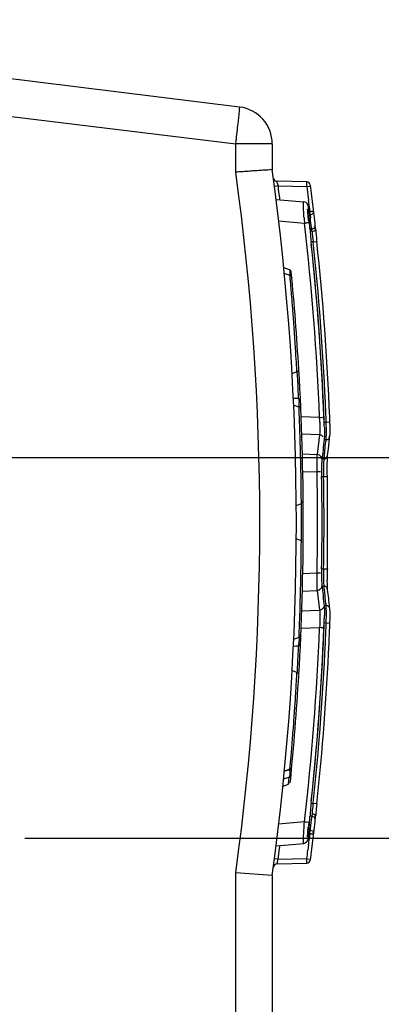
# Model space of a CAD drawing. Header units: inches. Extents: x 0 to 117, y 0 to 83.
# Tile 27 of 66: x 57.11 to 58.64, y 66.16 to 70.33. Entities that reach past the tile are written whole.
import ezdxf

# ---------------------------------------------------------------- set-up
doc = ezdxf.new("R2010")
doc.units = ezdxf.units.IN
doc.header["$LTSCALE"] = 6.431102
doc.header["$MEASUREMENT"] = 0
doc.layers.get('0').update_dxf_attribs({"linetype": 'CONTINUOUS'})
doc.styles.get("Standard").update_dxf_attribs({"font": 'txt', "width": 0.8})
doc.dimstyles.new('DIMSTYLE_2', dxfattribs={"dimtxt": 0.78125, "dimasz": 0.7, "dimexe": 0.18, "dimexo": 0.0625, "dimgap": 0.09, "dimtad": 1, "dimdec": 0, "dimzin": 4, "dimdsep": 46, "dimtxsty": 'STANDARD', "dimblk": '_FILLED', "dimblk1": '_FILLED', "dimblk2": '_FILLED', "dimcen": 0.09, "dimadec": 0, "dimazin": 0, "dimtfac": 1, "dimtdec": 0, "dimtofl": 0, "dimtmove": 0, "dimatfit": 3, "dimldrblk": '_FILLED', "dimfxl": 1, "dimtolj": 1, "dimtzin": 4, "dimarcsym": 0})

# ---------------------------------------------------------------- blocks, each defined once
blk = doc.blocks.new('_FILLED')
at = {"color": 0, "linetype": 'BYBLOCK'}
blk.add_solid([(0, 0), (-1, 0.1429), (-1, -0.1429)], dxfattribs=at)
blk = doc.blocks.new('*D2')
at = {"color": 7, "linetype": 'CONTINUOUS'}
for p, q in [((62.803, 67.6687), (62.803, 70.1189)), ((56.705, 68.4758), (63.178, 68.4758)), ((62.803, 68.4758), (62.803, 67.6687)), ((62.803, 66.8617), (62.803, 67.6687)), ((57.1354, 66.8617), (63.178, 66.8617))]:
    blk.add_line(p, q, dxfattribs=at)
at = {"color": 7, "linetype": 'CONTINUOUS', "xscale": 0.7, "yscale": 0.7, "zscale": 0.7}
for p, rotation in [((62.803, 68.4758), 90), ((62.803, 66.8617), 270)]:
    blk.add_blockref('_FILLED', p, dxfattribs=dict(at, rotation=rotation))
at = {"color": 7, "linetype": 'CONTINUOUS', "insert": (61.8264, 68.8689), "char_height": 0.78125, "width": 1.25, "attachment_point": 1, "rotation": 90, "line_spacing_factor": 0.9}
blk.add_mtext('41', dxfattribs=at)
blk = doc.blocks.new('*D3')
at = {"color": 7, "linetype": 'CONTINUOUS'}
for p, q in [((62.803, 66.8617), (62.803, 67.8617)), ((62.803, 67.8617), (62.803, 66.153)), ((57.1785, 66.8617), (63.178, 66.8617)), ((62.803, 63.1445), (62.803, 66.153)), ((56.7225, 65.4443), (63.178, 65.4443)), ((62.803, 65.4443), (62.803, 63.1445))]:
    blk.add_line(p, q, dxfattribs=at)
at = {"color": 7, "linetype": 'CONTINUOUS', "xscale": 0.7, "yscale": 0.7, "zscale": 0.7}
for p, rotation in [((62.803, 66.8617), 270), ((62.803, 65.4443), 90)]:
    blk.add_blockref('_FILLED', p, dxfattribs=dict(at, rotation=rotation))
at = {"color": 7, "linetype": 'CONTINUOUS', "insert": (61.8264, 64.3945), "char_height": 0.78125, "width": 1.25, "attachment_point": 3, "rotation": 90, "line_spacing_factor": 0.9}
blk.add_mtext('36', dxfattribs=at)
blk = doc.blocks.new('*D5')
at = {"color": 7, "linetype": 'CONTINUOUS'}
for p, q in [((55.545, 69.7813), (55.545, 75.2829)), ((56.2889, 73.4126), (56.2889, 75.2829)), ((55.545, 74.9079), (54.545, 74.9079)), ((54.545, 74.9079), (55.917, 74.9079)), ((58.0311, 74.9079), (55.917, 74.9079)), ((56.2889, 74.9079), (58.0311, 74.9079)), ((56.2889, 67.563), (56.2889, 72.6951))]:
    blk.add_line(p, q, dxfattribs=at)
at = {"color": 7, "linetype": 'CONTINUOUS', "xscale": 0.7, "yscale": 0.7, "zscale": 0.7}
blk.add_blockref('_FILLED', (55.545, 74.9079), dxfattribs=at)
at = {"color": 7, "linetype": 'CONTINUOUS', "xscale": 0.7, "yscale": 0.7, "zscale": 0.7, "rotation": 180}
blk.add_blockref('_FILLED', (56.2889, 74.9079), dxfattribs=at)
at = {"color": 7, "linetype": 'CONTINUOUS', "insert": (56.7811, 75.8845), "char_height": 0.78125, "width": 1.25, "attachment_point": 1, "line_spacing_factor": 0.9}
blk.add_mtext('19', dxfattribs=at)
blk = doc.blocks.new('*D8')
at = {"color": 7, "linetype": 'CONTINUOUS'}
for p, q in [((60.928, 69.5044), (60.928, 72.2174)), ((54.177, 70.5329), (54.9379, 70.5329)), ((55.1789, 70.5329), (55.4372, 70.5329)), ((55.6897, 70.5329), (56.1776, 70.5329)), ((56.4301, 70.5329), (61.303, 70.5329)), ((60.928, 70.5329), (60.928, 69.5044)), ((60.928, 68.4758), (60.928, 69.5044)), ((56.6992, 68.4758), (61.303, 68.4758))]:
    blk.add_line(p, q, dxfattribs=at)
at = {"color": 7, "linetype": 'CONTINUOUS', "xscale": 0.7, "yscale": 0.7, "zscale": 0.7}
for p, rotation in [((60.928, 70.5329), 90), ((60.928, 68.4758), 270)]:
    blk.add_blockref('_FILLED', p, dxfattribs=dict(at, rotation=rotation))
at = {"color": 7, "linetype": 'CONTINUOUS', "insert": (59.9514, 70.9674), "char_height": 0.78125, "width": 1.25, "attachment_point": 1, "rotation": 90, "line_spacing_factor": 0.9}
blk.add_mtext('52', dxfattribs=at)

msp = doc.modelspace()

# ---------------------------------------------------------------- linework, layer by layer
at = {"color": 7, "linetype": 'CONTINUOUS'}
for p, q in [((58.045, 69.9616), (54.1975, 70.434)), ((54.1995, 70.2754), (58.0286, 69.8053)), ((58.1833, 69.8053), (58.0286, 69.8053)), ((58.0286, 69.6855), (58.0286, 69.8053)), ((58.1833, 69.8053), (58.1833, 69.6963)), ((58.2082, 69.627), (58.195, 69.6252)), ((58.3291, 69.6445), (58.2035, 69.6467)), ((58.2058, 69.6366), (58.2035, 69.6464)), ((58.2082, 69.627), (58.3296, 69.6249)), ((58.209, 69.6205), (58.2082, 69.627)), ((58.2099, 69.6141), (58.209, 69.6205)), ((58.3296, 69.6249), (58.3428, 69.6266)), ((58.3296, 69.6249), (58.3326, 69.6012)), ((58.2115, 69.6012), (58.2099, 69.6141)), ((58.3326, 69.6012), (58.3341, 69.5894)), ((58.3341, 69.5894), (58.3371, 69.5658)), ((58.1998, 69.5703), (58.317, 69.5601)), ((58.3348, 69.5428), (58.3358, 69.5319)), ((58.34, 69.5421), (58.3428, 69.5185)), ((58.3377, 69.5184), (58.3428, 69.5185)), ((58.3391, 69.5047), (58.3431, 69.5047)), ((58.3431, 69.5047), (58.3428, 69.5172)), ((58.3431, 69.5047), (58.3447, 69.4914)), ((58.2097, 69.479), (58.3195, 69.4694)), ((58.3367, 69.4714), (58.3287, 69.4704)), ((58.338, 69.4716), (58.3367, 69.4714)), ((58.3501, 69.4448), (58.3429, 69.4448)), ((58.3493, 69.4515), (58.3501, 69.4448)), ((58.3565, 69.3898), (58.3477, 69.3898)), ((58.3565, 69.3899), (58.3699, 69.3913)), ((58.2582, 69.2481), (58.2312, 69.2579)), ((58.2559, 69.2717), (58.234, 69.2797)), ((58.276, 69.0254), (58.2744, 69.048)), ((58.2775, 69.0041), (58.276, 69.0254)), ((58.2789, 68.9832), (58.2775, 69.0041)), ((58.2803, 68.9623), (58.2789, 68.9832)), ((58.2816, 68.9424), (58.2803, 68.9623)), ((58.2828, 68.9241), (58.2816, 68.9424)), ((58.2837, 68.9083), (58.2828, 68.9241)), ((58.2846, 68.8941), (58.2837, 68.9083)), ((58.2854, 68.8805), (58.2846, 68.8941)), ((58.2862, 68.8671), (58.2854, 68.8805)), ((58.2878, 68.8385), (58.2657, 68.8304)), ((58.2869, 68.8555), (58.2862, 68.8671)), ((58.2873, 68.8473), (58.2869, 68.8555)), ((58.2878, 68.8385), (58.2873, 68.8473)), ((58.2878, 68.8385), (58.2901, 68.8395)), ((58.2899, 68.8233), (58.289, 68.8393)), ((58.2942, 68.8461), (58.293, 68.8479)), ((58.291, 68.8035), (58.2899, 68.8233)), ((58.2922, 68.7803), (58.291, 68.8035)), ((58.2965, 68.6895), (58.2766, 68.6968)), ((58.2966, 68.6878), (58.2965, 68.6895)), ((58.2968, 68.6826), (58.2966, 68.6878)), ((58.2976, 68.6617), (58.2968, 68.6826)), ((58.2982, 68.6461), (58.2976, 68.6617)), ((58.2989, 68.6277), (58.2982, 68.6461)), ((58.2996, 68.6075), (58.2989, 68.6277)), ((58.3834, 68.6458), (58.3061, 68.6486)), ((58.4032, 68.6261), (58.4119, 68.6259)), ((58.4119, 68.6259), (58.4273, 68.6265)), ((58.4273, 68.6265), (58.4265, 68.6476)), ((58.3004, 68.5857), (58.2996, 68.6075)), ((58.3011, 68.5623), (58.3004, 68.5857)), ((58.4279, 68.5805), (58.428, 68.6014)), ((58.3833, 68.5719), (58.3094, 68.5746)), ((58.3833, 68.5719), (58.3737, 68.4888)), ((58.403, 68.5521), (58.4017, 68.543)), ((58.4034, 68.5565), (58.403, 68.5521)), ((58.403, 68.5521), (58.4113, 68.5519)), ((58.4113, 68.5519), (58.4116, 68.5562)), ((58.421, 68.5124), (58.4242, 68.5398)), ((58.4242, 68.5398), (58.4262, 68.5581)), ((58.4262, 68.5581), (58.4272, 68.5672)), ((58.4272, 68.5672), (58.4278, 68.5752)), ((58.4058, 68.4971), (58.4063, 68.5063)), ((58.4178, 68.485), (58.4189, 68.4941)), ((58.4189, 68.4941), (58.421, 68.5124)), ((58.3037, 68.4634), (58.3032, 68.4861)), ((58.31, 68.4911), (58.3737, 68.4888)), ((58.3931, 68.4656), (58.3927, 68.46)), ((58.3935, 68.47), (58.3931, 68.4656)), ((58.3948, 68.4791), (58.3935, 68.47)), ((58.3935, 68.47), (58.4018, 68.4698)), ((58.4014, 68.4655), (58.401, 68.46)), ((58.4018, 68.4698), (58.4014, 68.4655)), ((58.4163, 68.4453), (58.4164, 68.453)), ((58.4177, 68.4821), (58.4177, 68.4827)), ((58.305, 68.4006), (58.3046, 68.4216)), ((58.3131, 68.4173), (58.3729, 68.4151)), ((58.387, 68.4154), (58.3729, 68.4151)), ((58.4162, 68.4369), (58.4163, 68.4453)), ((58.4162, 68.428), (58.4162, 68.4369)), ((58.4162, 68.4185), (58.4162, 68.428)), ((58.4163, 68.4087), (58.4162, 68.4185)), ((58.3053, 68.3804), (58.305, 68.4006)), ((58.3056, 68.362), (58.3053, 68.3804)), ((58.3923, 68.396), (58.4008, 68.3958)), ((58.4008, 68.3958), (58.4165, 68.3961)), ((58.4165, 68.3961), (58.4163, 68.4087)), ((58.4165, 68.0044), (58.4165, 68.3961)), ((58.3058, 68.3463), (58.3056, 68.362)), ((58.306, 68.3325), (58.3058, 68.3463)), ((58.3061, 68.3194), (58.306, 68.3325)), ((58.3062, 68.3065), (58.3061, 68.3194)), ((58.3064, 68.2955), (58.3062, 68.3065)), ((58.3064, 68.2878), (58.3064, 68.2955)), ((58.3065, 68.2798), (58.3064, 68.2878)), ((58.3065, 68.2798), (58.2829, 68.2712)), ((58.3066, 68.2714), (58.3066, 68.2791)), ((58.3067, 68.2678), (58.3066, 68.2714)), ((58.3065, 68.1231), (58.2868, 68.1302)), ((58.3063, 68.1043), (58.3065, 68.1208)), ((58.3065, 68.1208), (58.3065, 68.1226)), ((58.306, 68.0744), (58.3062, 68.0908)), ((58.3062, 68.0908), (58.3063, 68.1043)), ((58.3051, 68.0125), (58.3055, 68.0348)), ((58.3055, 68.0348), (58.3058, 68.0556)), ((58.3058, 68.0556), (58.306, 68.0744)), ((58.3047, 67.9888), (58.3051, 68.0125)), ((58.3923, 68.0045), (58.4008, 68.0047)), ((58.4008, 68.0047), (58.4165, 68.0044)), ((58.3729, 67.9854), (58.3124, 67.9831)), ((58.387, 67.9851), (58.3729, 67.9854)), ((58.4166, 67.9361), (58.4162, 67.9564)), ((58.3025, 67.8893), (58.3031, 67.9118)), ((58.3101, 67.9093), (58.3737, 67.9116)), ((58.3737, 67.9116), (58.3833, 67.8286)), ((58.3931, 67.9349), (58.3935, 67.9305)), ((58.3935, 67.9305), (58.4018, 67.9307)), ((58.4013, 67.9353), (58.4018, 67.9307)), ((58.4189, 67.9064), (58.4178, 67.9155)), ((58.3013, 67.8482), (58.3019, 67.8686)), ((58.3019, 67.8686), (58.3025, 67.8893)), ((58.3975, 67.9032), (58.3981, 67.8941)), ((58.4242, 67.8607), (58.4231, 67.8698)), ((58.3, 67.808), (58.3007, 67.8277)), ((58.3007, 67.8277), (58.3013, 67.8482)), ((58.3067, 67.8257), (58.3833, 67.8286)), ((58.4017, 67.8575), (58.403, 67.8484)), ((58.4113, 67.8486), (58.403, 67.8484)), ((58.403, 67.8484), (58.4034, 67.844)), ((58.4116, 67.8443), (58.4113, 67.8486)), ((58.4272, 67.8333), (58.4242, 67.8607)), ((58.4276, 67.8309), (58.4271, 67.8361)), ((58.4279, 67.8245), (58.4276, 67.8309)), ((58.2989, 67.7754), (58.2994, 67.7903)), ((58.2994, 67.7903), (58.3, 67.808)), ((58.2985, 67.7623), (58.2989, 67.7754)), ((58.307, 67.7519), (58.3834, 67.7547)), ((58.4119, 67.7746), (58.4032, 67.7744)), ((58.4119, 67.7746), (58.4273, 67.774)), ((58.4265, 67.7529), (58.4273, 67.774)), ((58.4273, 67.774), (58.4275, 67.7782)), ((58.2965, 67.7133), (58.2713, 67.7041)), ((58.2965, 67.7133), (58.2968, 67.7207)), ((58.2968, 67.7207), (58.2971, 67.7279)), ((58.2971, 67.7279), (58.2975, 67.738)), ((58.2938, 67.6563), (58.2943, 67.6663)), ((58.2943, 67.6663), (58.2946, 67.6728)), ((58.2946, 67.6728), (58.2948, 67.6774)), ((58.2932, 67.6428), (58.2934, 67.6474)), ((58.2934, 67.6474), (58.2937, 67.6541)), ((58.2937, 67.6541), (58.2938, 67.6563)), ((58.2894, 67.5699), (58.2904, 67.589)), ((58.2878, 67.5644), (58.2657, 67.5724)), ((58.2868, 67.5457), (58.2877, 67.5622)), ((58.2877, 67.5622), (58.2878, 67.564)), ((58.2878, 67.5644), (58.2901, 67.5634)), ((58.289, 67.5632), (58.2894, 67.5699)), ((58.2942, 67.5567), (58.293, 67.555)), ((58.2839, 67.4968), (58.285, 67.5157)), ((58.2796, 67.4294), (58.2812, 67.4534)), ((58.2709, 67.3076), (58.2725, 67.3286)), ((58.2725, 67.3286), (58.2742, 67.3515)), ((58.2582, 67.1547), (58.2595, 67.1689)), ((58.2582, 67.1547), (58.2312, 67.1449)), ((58.2566, 67.152), (58.2326, 67.1454)), ((58.2489, 67.1188), (58.2549, 67.1204)), ((58.2521, 67.0918), (58.2549, 67.1204)), ((58.2554, 67.1219), (58.2549, 67.1204)), ((58.2564, 67.127), (58.2554, 67.1219)), ((58.2566, 67.152), (58.2571, 67.1384)), ((58.2249, 67.0819), (58.2521, 67.0918)), ((58.3477, 67.0107), (58.3565, 67.0107)), ((58.3565, 67.0106), (58.37, 67.0092)), ((58.3501, 66.9556), (58.3429, 66.9557)), ((58.3501, 66.9556), (58.3493, 66.949)), ((58.3515, 66.9659), (58.3501, 66.9561)), ((58.3195, 66.9311), (58.2097, 66.9215)), ((58.3367, 66.9291), (58.3288, 66.93)), ((58.338, 66.9289), (58.3367, 66.9291)), ((58.3455, 66.9157), (58.3439, 66.9024)), ((58.347, 66.929), (58.3455, 66.9157)), ((58.3493, 66.949), (58.347, 66.929)), ((58.3326, 66.8662), (58.3328, 66.8714)), ((58.3377, 66.8821), (58.3428, 66.882)), ((58.3391, 66.8958), (58.3431, 66.8958)), ((58.3428, 66.882), (58.34, 66.8584)), ((58.3428, 66.882), (58.3431, 66.8936)), ((58.3439, 66.9024), (58.3431, 66.8958)), ((58.1998, 66.8302), (58.317, 66.8404)), ((58.214, 66.8186), (58.2148, 66.8251)), ((58.2148, 66.8251), (58.2156, 66.8315)), ((58.3371, 66.8347), (58.3341, 66.8111)), ((58.209, 66.78), (58.2115, 66.7993)), ((58.2115, 66.7993), (58.2123, 66.8057)), ((58.2123, 66.8057), (58.214, 66.8186)), ((58.2082, 66.7735), (58.195, 66.7752)), ((58.2035, 66.7537), (58.3291, 66.7559)), ((58.2082, 66.7735), (58.209, 66.78)), ((58.2082, 66.7735), (58.3296, 66.7756)), ((58.3296, 66.7756), (58.3428, 66.7739)), ((58.0286, 61.7133), (58.0286, 66.715)), ((58.1833, 66.7042), (58.0286, 66.715)), ((58.1833, 66.7042), (58.1833, 61.7133))]:
    msp.add_line(p, q, dxfattribs=at)
for points in [[(58.4164, 68.453), (58.4165, 68.46), (58.4166, 68.4632), (58.4167, 68.4662)], [(58.4167, 68.4662), (58.4168, 68.469), (58.4169, 68.4716), (58.4171, 68.474), (58.4172, 68.4762), (58.4173, 68.4781), (58.4175, 68.4799), (58.4176, 68.4813), (58.4177, 68.4821)], [(58.4275, 67.7782), (58.4278, 67.7886), (58.428, 67.7987)], [(58.428, 67.7987), (58.4281, 67.8083), (58.428, 67.8169), (58.4279, 67.8245)], [(58.2568, 67.0949), (58.2583, 67.097), (58.2593, 67.0993), (58.2598, 67.1017)]]:
    msp.add_lwpolyline(points, dxfattribs=at)
for centre, radius, start, end in [((58.0258, 69.8053), 0.1575, 0, 83), ((52.2736, 70.5318), 5.8005, 353.39955, 353.75048), ((49.9448, 70.8002), 8.1448, 353.12798, 353.40683), ((49.144, 70.8958), 8.9513, 353.00217, 353.13353), ((47.264, 68.2003), 10.8665, 352.14406, 7.85594), ((47.2617, 68.2002), 11.0236, 352.20008, 7.7999), ((58.2038, 69.6625), 0.0157, 187.6116, 269), ((60.3924, 70.1689), 2.2505, 193.6813, 193.9333), ((58.3288, 69.6288), 0.0157, 7.3551, 89), ((47.2617, 68.2002), 11.1747, 6.39674, 7.35512), ((47.2614, 68.2002), 11.0394, 7.12205, 7.29075), ((47.2619, 68.2002), 11.159, 6.90654, 7.02887), ((61.8557, 69.7232), 3.5453, 183.7431, 184.1057), ((58.0015, 72.2279), 2.7768, 276.5768, 276.7666), ((47.2877, 68.1998), 11.1046, 2.30151, 6.56477), ((59.9132, 69.6529), 1.5856, 186.2219, 186.5662), ((47.2619, 68.1892), 11.159, 6.495, 6.70124), ((59.1495, 69.4946), 0.8082, 183.5364, 184.6881), ((59.6027, 69.5306), 1.2628, 184.6352, 185.1951), ((59.8797, 69.5557), 1.5409, 185.1899, 185.6778), ((56.0474, 69.1261), 2.3246, 7.6201, 7.8816), ((59.2098, 69.5134), 0.8619, 185.2463, 185.5427), ((59.506, 69.5425), 1.1596, 185.5602, 186.2717), ((59.8088, 69.5755), 1.4641, 186.2634, 187.077), ((59.5611, 69.5339), 1.1976, 184.2442, 184.5105), ((59.8129, 69.5545), 1.4502, 184.5415, 185.4788), ((60.4597, 69.6155), 2.0999, 185.4494, 185.7857), ((60.0467, 69.5721), 1.7087, 185.6722, 185.898), ((60.0928, 69.5769), 1.7551, 185.8975, 186.119), ((47.2494, 68.2001), 11.1619, 2.62426, 6.11873), ((47.2886, 68.2), 11.1224, 2.30106, 6.09126), ((60.0151, 69.6008), 1.672, 187.0641, 187.2467), ((47.2474, 68.1999), 11.1726, 2.62167, 6.11373), ((60.3939, 69.6086), 2.0337, 185.7796, 186.1271), ((47.2484, 68.2001), 11.1871, 2.29238, 6.1141), ((58.2519, 69.2606), 0.0118, 5.5029, 70), ((57.9496, 69.2453), 0.3088, 0.5106, 1.4854), ((47.2575, 68.2014), 11.0571, 3.36404, 5.50076), ((45.8042, 68.1388), 12.5033, 4.5082, 4.71571), ((46.0297, 68.1568), 12.2771, 4.39295, 4.50719), ((46.1449, 68.1655), 12.1616, 4.27589, 4.39353), ((46.8801, 68.2204), 11.4243, 4.15448, 4.27637), ((47.2575, 68.2014), 11.0571, 356.64547, 3.35461), ((47.2737, 68.2204), 11.0327, 2.77297, 2.90889), ((47.4045, 68.2268), 10.9017, 2.62195, 2.7727), ((58.1143, 63.3722), 5.3563, 88.0688, 88.3335), ((58.181, 68.7036), 0.1161, 355.5736, 2.6375), ((47.2411, 68.1998), 11.1702, 2.18704, 2.62355), ((47.2563, 68.2004), 11.1637, 2.18457, 2.62149), ((58.1616, 68.7052), 0.1355, 353.701, 355.543), ((58.1697, 74.0105), 5.369, 272.2806, 272.4314), ((57.7868, 68.6065), 0.5979, 1.8873, 3.7649), ((56.8164, 68.5829), 1.5869, 1.7945, 2.2984), ((57.1143, 68.5768), 1.2898, 1.2499, 2.1912), ((57.1525, 68.5921), 1.2598, 1.0536, 1.5386), ((57.3521, 68.5855), 1.076, 1.7135, 2.1831), ((57.011, 68.5894), 1.4013, 0.2161, 1.056), ((57.4459, 68.588), 0.9822, 0.7845, 1.7323), ((58.1286, 68.5868), 0.2994, 357.7771, 358.7881), ((45.9417, 68.1843), 12.3651, 1.63505, 1.75182), ((45.8212, 68.1807), 12.4857, 1.51638, 1.63573), ((58.7963, 68.478), 0.3921, 169.1309, 170.4834), ((46.4566, 68.1974), 11.8501, 1.3959, 1.51693), ((45.8139, 68.1833), 12.493, 1.09311, 1.28479), ((58.7947, 68.4403), 0.4025, 177.1971, 178.1629), ((58.7291, 68.442), 0.3286, 176.8682, 178.0247), ((47.2289, 68.2002), 11.146, 358.89534, 1.10466), ((60.0601, 68.4255), 1.668, 180.286, 181.0136), ((59.7949, 68.4308), 1.3946, 180.5297, 181.4368), ((47.2617, 68.2002), 11.1324, 358.99249, 1.00751), ((47.2617, 68.2002), 11.1408, 358.99406, 1.00594), ((46.9037, 68.2019), 11.4031, 0.04505, 0.33109), ((46.7274, 68.2017), 11.5795, 359.76387, 0.04579), ((46.826, 68.2012), 11.4808, 359.60942, 359.76403), ((60.0806, 67.9746), 1.6885, 178.9851, 179.7036), ((59.6639, 67.9717), 1.2636, 178.5044, 179.4545), ((60.6114, 67.9664), 2.1953, 179.0083, 179.3409), ((45.7369, 68.2217), 12.57, 358.70178, 358.82157), ((45.9122, 68.2183), 12.3946, 358.82088, 358.939), ((60.1484, 67.9702), 1.7322, 179.2901, 180.456), ((46.3535, 68.2076), 11.9532, 358.582, 358.70236), ((58.016, 67.8567), 0.3929, 9.5021, 10.8514), ((46.9558, 66.5598), 11.5419, 6.51729, 6.69984), ((58.7963, 67.9225), 0.3921, 189.5167, 190.8692), ((57.0982, 67.8242), 1.3059, 357.8137, 358.2836), ((57.2026, 67.8215), 1.2015, 358.2639, 359.2445), ((57.1009, 67.81), 1.3114, 358.4534, 359.3778), ((46.3663, 68.203), 11.9403, 357.76823, 357.88498), ((47.2877, 68.2007), 11.1047, 353.43523, 357.69848), ((47.2886, 68.2005), 11.1224, 353.90874, 357.69894), ((58.1758, 62.533), 5.2258, 87.5683, 87.7232), ((47.241, 68.2006), 11.1703, 357.37645, 357.81296), ((56.8177, 67.8176), 1.5856, 357.7007, 358.1822), ((47.2491, 68.2005), 11.1709, 357.37849, 357.81513), ((47.2449, 68.2006), 11.1906, 357.37899, 357.7075), ((58.1143, 73.0299), 5.3556, 271.6665, 271.9312), ((58.2196, 67.6942), 0.0771, 347.3891, 349.8732), ((58.2015, 67.6975), 0.0954, 349.8416, 352.2232), ((58.1968, 67.6982), 0.1002, 352.2033, 354.7524), ((58.1846, 67.6991), 0.1125, 354.8335, 359.6592), ((47.2497, 68.2004), 11.1616, 353.88123, 357.37578), ((47.2462, 68.2007), 11.1738, 353.88648, 357.37816), ((47.2477, 68.2005), 11.1877, 353.88601, 357.37847), ((47.2304, 68.1843), 11.0761, 357.04513, 357.1979), ((46.5443, 68.2199), 11.7631, 356.92538, 357.044), ((47.2575, 68.2014), 11.0571, 354.294, 356.63596), ((45.9121, 68.251), 12.3947, 356.59905, 356.73775), ((45.8376, 68.2564), 12.4694, 356.30789, 356.50742), ((45.9923, 68.2465), 12.3144, 356.07508, 356.19566), ((46.5152, 68.2089), 11.7901, 355.82954, 355.95352), ((45.8568, 68.2556), 12.4502, 355.95292, 356.0758), ((45.8947, 68.2559), 12.4125, 355.25694, 355.6184), ((46.5839, 68.1993), 11.7209, 354.9569, 355.25406), ((56.5837, 73.2131), 6.3177, 285.11957, 285.28248), ((59.8726, 66.8454), 1.5338, 174.3193, 174.8094), ((60.0785, 66.8251), 1.7407, 173.8786, 174.3236), ((59.8098, 66.825), 1.4652, 172.7221, 173.9371), ((60.5047, 66.7799), 2.1452, 174.2207, 174.3885), ((60.7244, 66.7577), 2.366, 174.0642, 174.2208), ((60.9371, 66.7356), 2.5798, 173.9167, 174.0644), ((58.9913, 66.9162), 0.6496, 176.0716, 176.5177), ((59.4062, 66.8866), 1.0656, 174.7485, 176.0134), ((47.2617, 68.2002), 11.1747, 352.64488, 353.60326), ((59.2146, 66.8867), 0.8668, 174.4598, 174.7545), ((59.4399, 66.8647), 1.0931, 173.9571, 174.4524), ((59.5892, 66.8645), 1.2257, 175.4996, 175.7564), ((59.6618, 66.8588), 1.2986, 174.9993, 175.4982), ((59.918, 66.8361), 1.5557, 174.5609, 174.991), ((60.2777, 66.8022), 1.9171, 174.3882, 174.5697), ((58.0031, 64.1862), 2.7631, 83.2303, 83.4236), ((59.8195, 66.7577), 1.4913, 173.797, 174.1617), ((59.9089, 66.7481), 1.5812, 173.4337, 173.7996), ((47.262, 68.2002), 11.159, 352.97113, 353.09346), ((47.262, 68.2002), 11.159, 352.6653, 352.8488), ((58.2038, 66.738), 0.0157, 91, 172.3884), ((58.3288, 66.7717), 0.0157, 271, 352.6449)]:
    msp.add_arc(centre, radius, start, end, dxfattribs=at)
for centre, major_axis, start_param, end_param in [((47.2474, 68.7706), (-0.2778, 11.127), -1.535117, -1.529727), ((47.2474, 67.6299), (0.2778, 11.127), -1.611866, -1.606476)]:
    msp.add_ellipse(centre, major_axis=major_axis, ratio=0.998685, start_param=start_param, end_param=end_param, dxfattribs=at)
for points, knots in [([(58.0397, 69.9003), (58.0406, 69.9089), (58.0418, 69.9234), (58.045, 69.944), (58.0435, 69.9531), (58.0464, 69.9614), (58.045, 69.9616)], [0, 0, 0, 0, 0.419214, 0.735673, 0.932423, 1, 1, 1, 1]), ([(58.1833, 69.6963), (58.1833, 69.6953), (58.177, 69.6972), (58.1706, 69.6945), (58.1553, 69.6946), (58.1368, 69.6928), (58.1135, 69.6914), (58.0771, 69.6888), (58.0484, 69.6869), (58.0286, 69.6855)], [0, 0, 0, 0, 0.019248, 0.075982, 0.168269, 0.292302, 0.443546, 0.616421, 1, 1, 1, 1]), ([(58.3296, 69.6249), (58.3296, 69.6295), (58.3302, 69.6364), (58.3287, 69.6415), (58.3296, 69.6445), (58.3291, 69.6445)], [0, 0, 0, 0, 0.706548, 0.92333, 1, 1, 1, 1]), ([(58.318, 69.4917), (58.3174, 69.5009), (58.3168, 69.5167), (58.3144, 69.5399), (58.3165, 69.5498), (58.3139, 69.5603), (58.3155, 69.5602)], [0, 0, 0, 0, 0.399501, 0.720935, 0.928662, 1, 1, 1, 1]), ([(58.3348, 69.5428), (58.3347, 69.5438), (58.3343, 69.5457), (58.3336, 69.5476), (58.3332, 69.5485)], [0, 0, 0, 0, 0.495584, 1, 1, 1, 1]), ([(58.337, 69.4811), (58.3365, 69.4856), (58.3349, 69.5013), (58.3334, 69.5171), (58.3328, 69.5283)], [0, 0, 0, 0, 0.287123, 1, 1, 1, 1]), ([(58.3377, 69.5184), (58.3381, 69.5151), (58.3386, 69.5113), (58.3389, 69.5074), (58.3388, 69.5068)], [0, 0, 0, 0, 0.85206, 1, 1, 1, 1]), ([(58.3428, 69.5185), (58.3446, 69.5187), (58.3484, 69.5194), (58.3518, 69.5201), (58.3574, 69.5209), (58.3551, 69.5187), (58.3544, 69.5182)], [0, 0, 0, 0, 0.341801, 0.663889, 0.832493, 1, 1, 1, 1]), ([(58.3501, 69.4448), (58.3539, 69.4451), (58.3587, 69.4459), (58.365, 69.4509), (58.3626, 69.4539), (58.3614, 69.4548)], [0, 0, 0, 0, 0.57571, 0.778354, 1, 1, 1, 1]), ([(58.3515, 69.4345), (58.3553, 69.4348), (58.3597, 69.4354), (58.3666, 69.4397), (58.364, 69.4423), (58.3629, 69.4429)], [0, 0, 0, 0, 0.604286, 0.798985, 1, 1, 1, 1]), ([(58.2559, 69.2717), (58.2576, 69.2711), (58.257, 69.2627), (58.2582, 69.2577), (58.2583, 69.2533)], [0, 0, 0, 0, 0.286699, 1, 1, 1, 1]), ([(58.2652, 69.1667), (58.2642, 69.1781), (58.2621, 69.1978), (58.2614, 69.2239), (58.2573, 69.2382), (58.2596, 69.2469), (58.2582, 69.2481)], [0, 0, 0, 0, 0.419067, 0.735832, 0.932935, 1, 1, 1, 1]), ([(58.2901, 68.8395), (58.2909, 68.8399), (58.2925, 68.8408), (58.2937, 68.8421), (58.2941, 68.8428)], [0, 0, 0, 0, 0.522485, 1, 1, 1, 1]), ([(58.2941, 68.8428), (58.2944, 68.8433), (58.2947, 68.8444), (58.2945, 68.8456), (58.2942, 68.8461)], [0, 0, 0, 0, 0.477794, 1, 1, 1, 1]), ([(58.3026, 68.7171), (58.3025, 68.7196), (58.3007, 68.7242), (58.2967, 68.7238), (58.2956, 68.7235)], [0, 0, 0, 0, 0.686311, 1, 1, 1, 1]), ([(58.2995, 68.6879), (58.3001, 68.6882), (58.3012, 68.6888), (58.3021, 68.6897), (58.3024, 68.6902)], [0, 0, 0, 0, 0.54484, 1, 1, 1, 1]), ([(58.3024, 68.6902), (58.3027, 68.6906), (58.3029, 68.692), (58.302, 68.693), (58.3014, 68.6935)], [0, 0, 0, 0, 0.42619, 1, 1, 1, 1]), ([(58.3018, 68.6864), (58.3025, 68.6857), (58.3037, 68.6836), (58.3028, 68.6814), (58.3021, 68.6805)], [0, 0, 0, 0, 0.46186, 1, 1, 1, 1]), ([(58.3844, 68.6262), (58.3846, 68.6203), (58.3848, 68.6022), (58.3854, 68.5839), (58.3833, 68.5719)], [0, 0, 0, 0, 0.326548, 1, 1, 1, 1]), ([(58.4038, 68.6049), (58.4039, 68.6), (58.4041, 68.5838), (58.4042, 68.5676), (58.4034, 68.5565)], [0, 0, 0, 0, 0.307116, 1, 1, 1, 1]), ([(58.4116, 68.5562), (58.4118, 68.5586), (58.4123, 68.5714), (58.4124, 68.5843), (58.4123, 68.5947)], [0, 0, 0, 0, 0.187416, 1, 1, 1, 1]), ([(58.3897, 68.5705), (58.3887, 68.5709), (58.3866, 68.5715), (58.3844, 68.5718), (58.3833, 68.5719)], [0, 0, 0, 0, 0.501211, 1, 1, 1, 1]), ([(58.4113, 68.5519), (58.4151, 68.5518), (58.4207, 68.5525), (58.4265, 68.5585), (58.4242, 68.5623), (58.4229, 68.5637)], [0, 0, 0, 0, 0.52552, 0.737769, 1, 1, 1, 1]), ([(58.3729, 68.4151), (58.3728, 68.423), (58.3729, 68.4475), (58.3726, 68.4722), (58.3737, 68.4888)], [0, 0, 0, 0, 0.319703, 1, 1, 1, 1]), ([(58.3925, 68.4532), (58.3924, 68.4506), (58.3921, 68.4386), (58.392, 68.4266), (58.3921, 68.4172)], [0, 0, 0, 0, 0.216811, 1, 1, 1, 1]), ([(58.4007, 68.4534), (58.4006, 68.4508), (58.4003, 68.439), (58.4003, 68.4272), (58.4004, 68.4179)], [0, 0, 0, 0, 0.21647, 1, 1, 1, 1]), ([(58.4018, 68.4698), (58.4056, 68.4697), (58.4113, 68.4704), (58.417, 68.4764), (58.4148, 68.4801), (58.4135, 68.4815)], [0, 0, 0, 0, 0.525316, 0.737707, 1, 1, 1, 1]), ([(58.3107, 68.282), (58.3118, 68.2828), (58.314, 68.285), (58.3129, 68.2881), (58.312, 68.2893)], [0, 0, 0, 0, 0.482976, 1, 1, 1, 1]), ([(58.3107, 68.1208), (58.3118, 68.12), (58.314, 68.1178), (58.3129, 68.1147), (58.312, 68.1136)], [0, 0, 0, 0, 0.482976, 1, 1, 1, 1]), ([(58.3737, 67.9116), (58.3734, 67.9155), (58.3728, 67.94), (58.3727, 67.9646), (58.3729, 67.9854)], [0, 0, 0, 0, 0.155901, 1, 1, 1, 1]), ([(58.3921, 67.9833), (58.3921, 67.9784), (58.3921, 67.9622), (58.3922, 67.946), (58.3931, 67.9349)], [0, 0, 0, 0, 0.307155, 1, 1, 1, 1]), ([(58.4004, 67.9837), (58.4003, 67.9788), (58.4003, 67.9626), (58.4004, 67.9464), (58.4013, 67.9353)], [0, 0, 0, 0, 0.306273, 1, 1, 1, 1]), ([(58.4018, 67.9307), (58.4056, 67.9308), (58.4113, 67.9301), (58.417, 67.9241), (58.4148, 67.9204), (58.4135, 67.9189)], [0, 0, 0, 0, 0.525316, 0.737707, 1, 1, 1, 1]), ([(58.4178, 67.9155), (58.4177, 67.9168), (58.4171, 67.9237), (58.4168, 67.9305), (58.4166, 67.9361)], [0, 0, 0, 0, 0.191971, 1, 1, 1, 1]), ([(58.3896, 67.83), (58.3886, 67.8296), (58.3865, 67.8289), (58.3844, 67.8286), (58.3833, 67.8286)], [0, 0, 0, 0, 0.501179, 1, 1, 1, 1]), ([(58.3833, 67.8286), (58.3851, 67.8191), (58.3847, 67.7943), (58.3843, 67.7697), (58.3834, 67.7547)], [0, 0, 0, 0, 0.389254, 1, 1, 1, 1]), ([(58.4034, 67.844), (58.4036, 67.8416), (58.4042, 67.8288), (58.4041, 67.816), (58.404, 67.8056)], [0, 0, 0, 0, 0.187572, 1, 1, 1, 1]), ([(58.4113, 67.8486), (58.4149, 67.8487), (58.4222, 67.8489), (58.4256, 67.8403), (58.424, 67.8381)], [0, 0, 0, 0, 0.56871, 1, 1, 1, 1]), ([(58.4123, 67.7957), (58.4123, 67.8007), (58.4124, 67.8169), (58.4123, 67.8331), (58.4116, 67.8443)], [0, 0, 0, 0, 0.307234, 1, 1, 1, 1]), ([(58.3036, 67.708), (58.3037, 67.7094), (58.3034, 67.7123), (58.3007, 67.7143), (58.2993, 67.7145)], [0, 0, 0, 0, 0.481829, 1, 1, 1, 1]), ([(58.3018, 67.7165), (58.3025, 67.7172), (58.3037, 67.7192), (58.3028, 67.7214), (58.3021, 67.7224)], [0, 0, 0, 0, 0.46186, 1, 1, 1, 1]), ([(58.2948, 67.6774), (58.2955, 67.6776), (58.2969, 67.678), (58.2983, 67.6786), (58.2989, 67.679)], [0, 0, 0, 0, 0.494567, 1, 1, 1, 1]), ([(58.2989, 67.679), (58.2996, 67.6794), (58.3007, 67.6801), (58.3014, 67.6815), (58.3015, 67.6821)], [0, 0, 0, 0, 0.544198, 1, 1, 1, 1]), ([(58.3015, 67.6821), (58.3015, 67.6825), (58.3013, 67.6834), (58.3008, 67.6842), (58.3004, 67.6846)], [0, 0, 0, 0, 0.436793, 1, 1, 1, 1]), ([(58.2901, 67.5634), (58.2909, 67.563), (58.2925, 67.5621), (58.2937, 67.5607), (58.2941, 67.56)], [0, 0, 0, 0, 0.522485, 1, 1, 1, 1]), ([(58.2941, 67.56), (58.2944, 67.5595), (58.2947, 67.5584), (58.2945, 67.5573), (58.2942, 67.5567)], [0, 0, 0, 0, 0.477794, 1, 1, 1, 1]), ([(58.2549, 67.1204), (58.2562, 67.1209), (58.2587, 67.1224), (58.2605, 67.1247), (58.2612, 67.126)], [0, 0, 0, 0, 0.492719, 1, 1, 1, 1]), ([(58.2644, 67.1484), (58.2644, 67.1491), (58.2621, 67.1514), (58.2594, 67.1512), (58.2575, 67.1513)], [0, 0, 0, 0, 0.27586, 1, 1, 1, 1]), ([(58.2612, 67.126), (58.2616, 67.1266), (58.2622, 67.128), (58.2625, 67.1294), (58.2626, 67.1301)], [0, 0, 0, 0, 0.509164, 1, 1, 1, 1]), ([(58.3501, 66.9556), (58.3539, 66.9554), (58.3587, 66.9546), (58.365, 66.9496), (58.3625, 66.9467), (58.3613, 66.9458)], [0, 0, 0, 0, 0.575228, 0.77678, 1, 1, 1, 1]), ([(58.3515, 66.9659), (58.3553, 66.9657), (58.3597, 66.9651), (58.3666, 66.9608), (58.3639, 66.9582), (58.3628, 66.9576)], [0, 0, 0, 0, 0.603749, 0.798006, 1, 1, 1, 1]), ([(58.3155, 66.8403), (58.315, 66.8402), (58.3154, 66.844), (58.3147, 66.8477), (58.3153, 66.8568), (58.3158, 66.8728), (58.3173, 66.8983), (58.3187, 66.9196), (58.3195, 66.9311)], [0, 0, 0, 0, 0.019291, 0.075926, 0.168594, 0.293272, 0.618254, 1, 1, 1, 1]), ([(58.3328, 66.8714), (58.3329, 66.874), (58.3337, 66.8867), (58.3349, 66.8993), (58.3359, 66.9094)], [0, 0, 0, 0, 0.203892, 1, 1, 1, 1]), ([(58.3428, 66.882), (58.3446, 66.8818), (58.3484, 66.8811), (58.3518, 66.8804), (58.3573, 66.8796), (58.355, 66.8818), (58.3542, 66.8823)], [0, 0, 0, 0, 0.341691, 0.663962, 0.831479, 1, 1, 1, 1]), ([(58.3431, 66.8958), (58.347, 66.8955), (58.3524, 66.8952), (58.3584, 66.8893), (58.3557, 66.8859), (58.3543, 66.8847)], [0, 0, 0, 0, 0.542672, 0.741686, 1, 1, 1, 1]), ([(58.2035, 66.7537), (58.203, 66.7537), (58.2048, 66.7569), (58.2045, 66.7619), (58.207, 66.7689), (58.2082, 66.7735)], [0, 0, 0, 0, 0.077488, 0.297473, 1, 1, 1, 1]), ([(58.3291, 66.7559), (58.3296, 66.7559), (58.3287, 66.759), (58.3302, 66.764), (58.3296, 66.771), (58.3296, 66.7756)], [0, 0, 0, 0, 0.076396, 0.292943, 1, 1, 1, 1])]:
    msp.add_open_spline(points, degree=3, knots=knots, dxfattribs=at)
for points in [[(58.3332, 69.5485), (58.3304, 69.5545), (58.3236, 69.5595), (58.317, 69.5601)], [(58.3358, 69.5319), (58.3361, 69.5274), (58.3366, 69.5228), (58.3377, 69.5184)], [(58.3431, 69.5047), (58.35, 69.5052), (58.3593, 69.512), (58.3583, 69.5189)], [(58.2582, 69.2481), (58.2621, 69.2467), (58.2655, 69.2423), (58.2659, 69.2381)], [(58.2948, 68.7255), (58.2961, 68.7201), (58.2967, 68.7145), (58.2969, 68.7089)], [(58.3993, 68.5625), (58.3971, 68.5661), (58.3936, 68.569), (58.3897, 68.5705)], [(58.4017, 68.543), (58.3993, 68.5279), (58.399, 68.5125), (58.3975, 68.4973)], [(58.4063, 68.5063), (58.4069, 68.5185), (58.4076, 68.5307), (58.4096, 68.5428)], [(58.3975, 68.4973), (58.3969, 68.4912), (58.3958, 68.4851), (58.3948, 68.4791)], [(58.4018, 68.4698), (58.4036, 68.4788), (58.405, 68.488), (58.4058, 68.4971)], [(58.3897, 68.4794), (58.3865, 68.4847), (58.3799, 68.4885), (58.3737, 68.4888)], [(58.3923, 68.4709), (58.3922, 68.4738), (58.3912, 68.4768), (58.3897, 68.4794)], [(58.3897, 67.9211), (58.3865, 67.9158), (58.3799, 67.912), (58.3737, 67.9116)], [(58.3923, 67.9296), (58.3922, 67.9267), (58.3912, 67.9236), (58.3897, 67.9211)], [(58.3935, 67.9305), (58.3946, 67.9214), (58.3966, 67.9124), (58.3975, 67.9032)], [(58.4058, 67.9033), (58.4053, 67.9095), (58.4045, 67.9155), (58.4035, 67.9216)], [(58.3981, 67.8941), (58.3986, 67.8818), (58.3998, 67.8696), (58.4017, 67.8575)], [(58.4096, 67.8577), (58.4071, 67.8728), (58.407, 67.8881), (58.4058, 67.9033)], [(58.3991, 67.8377), (58.397, 67.8342), (58.3934, 67.8314), (58.3896, 67.83)], [(58.402, 67.8464), (58.4018, 67.8434), (58.4008, 67.8403), (58.3991, 67.8377)], [(58.2963, 67.7125), (58.2968, 67.7078), (58.2971, 67.7031), (58.2971, 67.6985)], [(58.2582, 67.1547), (58.2621, 67.1562), (58.2655, 67.1605), (58.2659, 67.1647)], [(58.2571, 67.1384), (58.2571, 67.1346), (58.2569, 67.1307), (58.2564, 67.127)], [(58.3377, 66.8821), (58.3368, 66.8739), (58.3369, 66.8656), (58.3348, 66.8577)], [(58.3391, 66.8958), (58.3388, 66.8916), (58.3384, 66.8874), (58.3378, 66.8833)], [(58.317, 66.8404), (58.3252, 66.8411), (58.3338, 66.8494), (58.3348, 66.8577)]]:
    msp.add_open_spline(points, degree=3, dxfattribs=at)

# ---------------------------------------------------------------- dimensions: what is measured, and where the dimension line sits
dim = msp.add_linear_dim(base=(56.2889, 74.9079), p1=(55.545, 69.7813), p2=(56.2889, 67.563), dimstyle='DIMSTYLE_2', dxfattribs=at)
dim.commit()
dim.dimension.update_dxf_attribs({"geometry": '*D5', "text_midpoint": (57.4061, 75.4939), "dimtype": 160})
for base, p1, p2, picture, middle in [((60.928, 68.4758), (54.177, 70.5329), (56.6992, 68.4758), '*D8', (60.342, 71.5924)), ((62.803, 66.8617), (56.705, 68.4758), (57.1354, 66.8617), '*D2', (62.217, 69.4939)), ((62.803, 65.4443), (57.1785, 66.8617), (56.7225, 65.4443), '*D3', (62.7771, 62.652))]:
    dim = msp.add_linear_dim(base=base, p1=p1, p2=p2, angle=270, dimstyle='DIMSTYLE_2', dxfattribs=at)
    dim.commit()
    dim.dimension.update_dxf_attribs({"geometry": picture, "text_midpoint": middle, "dimtype": 160})

doc.saveas('drawing.dxf')
